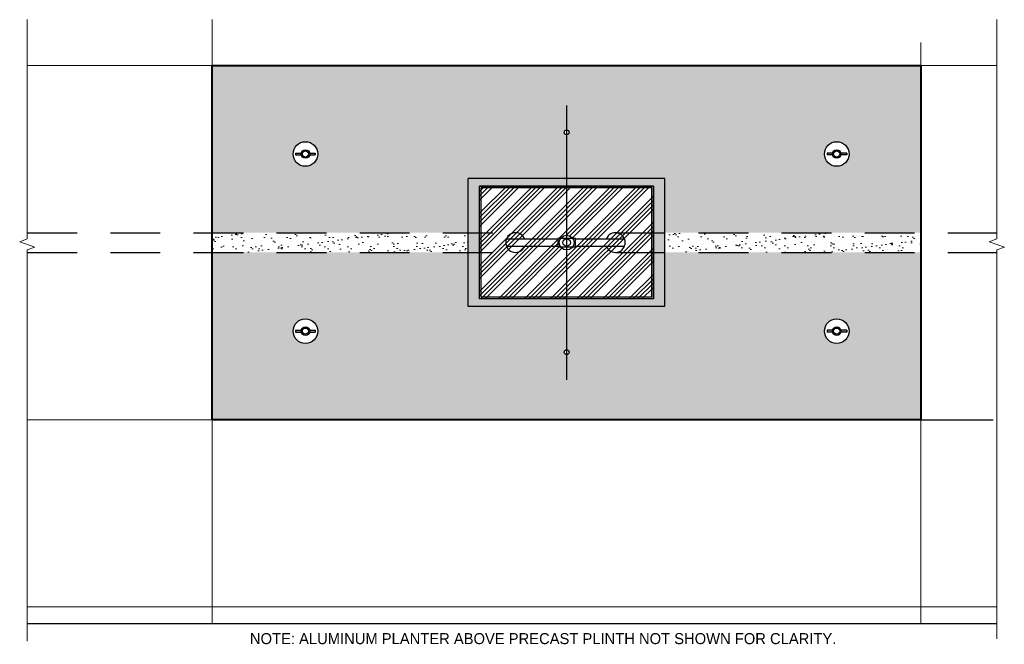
# Model space of a CAD drawing. Extents: x 13 to 236, y 5 to 145.
# Tile 6 of 7: x 15 to 115, y 82 to 145. Entities that reach past the tile are written whole.
import ezdxf

# ---------------------------------------------------------------- set-up
doc = ezdxf.new("R2010")
doc.units = 0
doc.header["$MEASUREMENT"] = 0
doc.linetypes.add('DGN Style 2', pattern=[8.443508, 5.066105, -3.377403])
doc.layers.get('0').update_dxf_attribs({"lineweight": 9})
for name, color, linetype, lineweight in [('PV_P_Joint', 4, 'Continuous', 13), ('SC_Scratch1', 190, 'Continuous', 25), ('SC_Scratch2', 181, 'Continuous', 40), ('VG_P_Cells', 2, 'Continuous', 25), ('VG_P_Text', 7, 'Continuous', 25)]:
    doc.layers.add(name, color=color, linetype=linetype, lineweight=lineweight)
doc.layers.add('SC_Scratch7', color=252, linetype='Continuous', lineweight=13, transparency=0.5)
doc.styles.add('Slanted-Normal LS 0.501', font='font30.shx', dxfattribs={"height": 1.68})
pattern_1 = [(37.5, (277.2656, 312.162), (-0.047245, 1.445118), [0, -1.14, 0, -1.275, 0, -1.21875]), (7.5, (277.2656, 312.162), (1.327333, 2.11661), [0, -0.615, 0, -1.0275, 0, -0.39375]), (327.5, (276.343, 312.162), (2.3356064, 0.0042443), [0, -0.375, 0, -1.35, 0, -1.7625]), (317.5, (276.343, 312.162), (2.254595, 0.658257), [0, -0.1875, 0, -0.885, 0, -1.0125])]

msp = doc.modelspace()

# ---------------------------------------------------------------- hatches: boundary and pattern name
at = {"layer": 'SC_Scratch2', "ltscale": 304.80061}
h = msp.add_hatch(dxfattribs=at)
h.set_pattern_fill('AR-SAND', color=256, style=0, pattern_type=2)
h.set_pattern_definition(pattern_1)
h.paths.add_polyline_path([(106.11, 140.37), (34.11, 140.37), (34.11, 123.37), (60.11, 123.37), (60.11, 128.88), (70.13, 128.88), (70.13, 133.33, -0.414214), (69.88, 133.57, -1), (70.37, 133.57, -0.414214), (70.13, 133.33), (70.13, 128.88), (80.11, 128.88), (80.11, 123.37), (106.11, 123.37)])
h.paths.add_polyline_path([(44.84, 131.37, -1), (42.34, 131.37, -1)], flags=16)
h.paths.add_polyline_path([(44.58, 131.46), (44.58, 131.27), (44.01, 131.27, -0.803588), (43.17, 131.27), (42.58, 131.27), (42.58, 131.46), (43.17, 131.46, -0.803588), (44.01, 131.46)], flags=16)
h.paths.add_polyline_path([(43.9, 131.37, -1), (43.28, 131.37, -1)], flags=16)
h.paths.add_polyline_path([(98.82, 131.37, -1), (96.32, 131.37, -1)], flags=16)
h.paths.add_polyline_path([(96.59, 131.46), (97.15, 131.46, -0.803588), (98, 131.46), (98.58, 131.46), (98.58, 131.28), (98, 131.28, -0.803588), (97.15, 131.28), (96.59, 131.28)], flags=16)
h.paths.add_polyline_path([(97.88, 131.37, -1), (97.26, 131.37, -1)], flags=16)
h = msp.add_hatch(dxfattribs=at)
h.set_pattern_fill('AR-SAND', color=256, style=0, pattern_type=2)
h.set_pattern_definition(pattern_1)
h.paths.add_polyline_path([(106.11, 121.37), (80.11, 121.37), (80.11, 115.86), (70.13, 115.86), (70.13, 111.48, -0.414214), (70.37, 111.23, -1), (69.88, 111.23, -0.414214), (70.13, 111.48), (70.13, 115.86), (60.11, 115.86), (60.11, 121.37), (34.11, 121.37), (34.11, 104.37), (106.11, 104.37)])
h.paths.add_polyline_path([(98.82, 113.37, -1), (96.32, 113.37, -1)], flags=16)
h.paths.add_polyline_path([(96.59, 113.46), (97.15, 113.46, -0.803588), (98, 113.46), (98.59, 113.46), (98.59, 113.28), (98, 113.28, -0.803588), (97.15, 113.28), (96.59, 113.28)], flags=16)
h.paths.add_polyline_path([(97.89, 113.37, -1), (97.26, 113.37, -1)], flags=16)
h.paths.add_polyline_path([(44.84, 113.37, -1), (42.34, 113.37, -1)], flags=16)
h.paths.add_polyline_path([(44.58, 113.46), (44.58, 113.27), (44.01, 113.27, -0.803588), (43.17, 113.27), (42.58, 113.27), (42.58, 113.46), (43.17, 113.46, -0.803588), (44.01, 113.46)], flags=16)
h.paths.add_polyline_path([(43.28, 113.37, -1), (43.9, 113.37, -1)], flags=16)
at = {"layer": 'SC_Scratch7'}
h = msp.add_hatch(dxfattribs=at)
h.set_pattern_fill('DOTS', color=256, style=0, pattern_type=2)
h.set_pattern_definition([(0, (277.26555, 312.16198), (0.078125, 0.15625), [0, -0.15625])])
h.paths.add_polyline_path([(61.28, 116.65), (61.28, 128.1), (78.94, 128.1), (78.94, 116.65), (70.13, 116.65), (70.13, 115.86), (80.11, 115.86), (80.11, 128.88), (60.11, 128.88), (60.11, 115.86), (70.13, 115.86), (70.13, 116.65)])
at = {"layer": 'SC_Scratch7', "ltscale": 304.80061}
h = msp.add_hatch(dxfattribs=at)
h.set_pattern_fill('ANSI34', color=256, style=0, pattern_type=2)
h.set_pattern_definition([(45, (277.2656, 312.162), (-1.325825, 1.325825), []), (45, (277.7075, 312.162), (-1.325825, 1.325825), []), (45, (278.1494, 312.162), (-1.325825, 1.325825), []), (45, (278.5914, 312.162), (-1.325825, 1.325825), [])])
h.paths.add_polyline_path([(61.28, 116.65), (78.94, 116.65), (78.94, 128.1), (61.28, 128.1)])
edge = h.paths.add_edge_path(flags=16)
edge.add_arc((70.13, 122.37), 0.75, 0, 360)
h = msp.add_hatch(dxfattribs=at)
h.set_pattern_fill('AR-SAND', color=256, style=0, pattern_type=2)
h.set_pattern_definition(pattern_1)
h.paths.add_polyline_path([(60.11, 123.37), (34.11, 123.37), (34.11, 121.37), (60.11, 121.37)])
h = msp.add_hatch(dxfattribs=at)
h.set_pattern_fill('AR-SAND', color=256, style=0, pattern_type=2)
h.set_pattern_definition(pattern_1)
h.paths.add_polyline_path([(106.11, 123.37), (80.11, 123.37), (80.11, 121.37), (106.11, 121.37)])
h = msp.add_hatch(dxfattribs=at)
h.set_pattern_fill('AR-SAND', color=256, style=0, pattern_type=2)
h.set_pattern_definition(pattern_1)
h.paths.add_polyline_path([(70.13, 115.86), (60.11, 115.86), (60.11, 121.37), (34.11, 121.37), (34.11, 104.37), (106.11, 104.37), (106.11, 121.37), (80.11, 121.37), (80.11, 115.86), (70.13, 115.86), (70.13, 111.48, -0.414214), (70.37, 111.23, -1), (69.88, 111.23, -0.414214), (70.13, 111.48)])
h.paths.add_polyline_path([(44.84, 113.37, -1), (42.34, 113.37, -1)], flags=16)
h.paths.add_polyline_path([(44.58, 113.46), (44.58, 113.27), (44.01, 113.27, -0.803588), (43.17, 113.27), (42.58, 113.27), (42.58, 113.46), (43.17, 113.46, -0.803588), (44.01, 113.46)], flags=16)
h.paths.add_polyline_path([(43.28, 113.37, -1), (43.9, 113.37, -1)], flags=16)
h.paths.add_polyline_path([(98.82, 113.37, -1), (96.32, 113.37, -1)], flags=16)
h.paths.add_polyline_path([(96.59, 113.46), (97.15, 113.46, -0.803588), (98, 113.46), (98.59, 113.46), (98.59, 113.28), (98, 113.28, -0.803588), (97.15, 113.28), (96.59, 113.28)], flags=16)
h.paths.add_polyline_path([(97.89, 113.37, -1), (97.26, 113.37, -1)], flags=16)

# ---------------------------------------------------------------- linework, layer by layer
at = {"ltscale": 304.80061, "flags": 128}
for points in [[(15.33, 145.02), (15.33, 122.75), (14.56, 122.46), (16.1, 121.9), (15.33, 121.62), (15.33, 81.87)], [(113.82, 145.02), (113.82, 122.75), (113.05, 122.46), (114.6, 121.9), (113.82, 121.62), (113.82, 82.12)]]:
    msp.add_lwpolyline(points, dxfattribs=at)
at = {"layer": 'PV_P_Joint', "linetype": 'Continuous'}
for p, q in [((34.11, 140.37), (34.11, 145.02)), ((106.11, 140.37), (106.11, 142.69)), ((34.11, 140.37), (15.33, 140.37)), ((106.11, 140.37), (113.82, 140.37)), ((34.11, 104.37), (15.33, 104.37)), ((34.11, 83.63), (34.11, 104.37)), ((106.11, 83.63), (106.11, 104.37)), ((113.82, 85.37), (15.33, 85.37))]:
    msp.add_line(p, q, dxfattribs=at)
at = {"layer": 'SC_Scratch1', "ltscale": 304.80061, "flags": 128}
msp.add_lwpolyline([(61.28, 128.1), (78.94, 128.1), (78.94, 116.65), (61.28, 116.65), (61.28, 128.1)], dxfattribs=at)
msp.add_lwpolyline([(61.28, 128.1), (78.94, 128.1), (78.94, 116.65), (61.28, 116.65), (61.28, 128.1)], dxfattribs=at)
at = {"layer": 'SC_Scratch1'}
msp.add_circle((70.13, 122.37), 0.75, dxfattribs=at)
at = {"layer": 'VG_P_Cells'}
for p, q in [((70.13, 136.31), (70.13, 108.42)), ((60.11, 115.86), (60.11, 128.88)), ((80.11, 128.88), (60.11, 128.88)), ((61.28, 116.65), (61.28, 128.1)), ((78.94, 128.1), (61.28, 128.1)), ((78.94, 116.65), (78.94, 128.1)), ((80.11, 115.86), (80.11, 128.88)), ((61.46, 116.82), (61.46, 127.92)), ((78.77, 127.92), (61.46, 127.92)), ((78.77, 116.82), (78.77, 127.92)), ((78.94, 116.65), (61.28, 116.65)), ((78.77, 116.82), (61.46, 116.82)), ((80.11, 115.86), (60.11, 115.86)), ((113.82, 83.63), (15.33, 83.63))]:
    msp.add_line(p, q, dxfattribs=at)
at = {"layer": 'VG_P_Cells', "linetype": 'Continuous'}
for p, q in [((42.58, 131.46), (42.58, 131.27)), ((44.58, 131.46), (44.58, 131.27)), ((96.59, 131.46), (96.59, 131.28)), ((98.58, 131.46), (98.58, 131.28)), ((64.01, 122.74), (69.22, 122.74)), ((71.04, 122.74), (76.01, 122.74)), ((64.01, 121.99), (69.22, 121.99)), ((71.04, 121.99), (76.01, 121.99)), ((42.58, 113.46), (42.58, 113.27)), ((44.58, 113.46), (44.58, 113.27)), ((96.59, 113.46), (96.59, 113.28)), ((98.59, 113.46), (98.59, 113.28)), ((106.11, 104.37), (113.45, 104.37))]:
    msp.add_line(p, q, dxfattribs=at)
at = {"layer": 'VG_P_Cells', "linetype": 'DGN Style 2'}
for p, q in [((15.33, 123.37), (64.89, 123.37)), ((75.08, 123.37), (113.82, 123.37)), ((15.33, 121.37), (64.87, 121.37)), ((75.08, 121.37), (113.82, 121.37))]:
    msp.add_line(p, q, dxfattribs=at)
at = {"layer": 'VG_P_Cells', "lineweight": 40, "ltscale": 304.80061, "flags": 128}
msp.add_lwpolyline([(34.11, 104.37), (34.11, 140.37), (106.11, 140.37), (106.11, 104.37), (34.11, 104.37)], dxfattribs=at)
at = {"layer": 'VG_P_Cells', "linetype": 'Continuous', "ltscale": 304.80061, "flags": 128}
for points in [[(42.58, 131.46), (43.17, 131.46)], [(42.58, 131.27), (43.17, 131.27)], [(44.01, 131.46), (44.58, 131.46)], [(44.01, 131.27), (44.58, 131.27)], [(97.15, 131.46), (96.59, 131.46)], [(97.15, 131.28), (96.59, 131.28)], [(98.58, 131.46), (98, 131.46)], [(98.58, 131.28), (98, 131.28)], [(69.22, 122.79), (69.22, 121.94), (71.04, 121.94), (71.04, 122.79), (71.04, 122.79), (71.04, 122.79), (71.04, 122.79), (71.04, 122.79), (69.22, 122.79), (69.22, 122.79)], [(42.58, 113.46), (43.17, 113.46)], [(42.58, 113.27), (43.17, 113.27)], [(44.01, 113.46), (44.58, 113.46)], [(44.01, 113.27), (44.58, 113.27)], [(97.15, 113.46), (96.59, 113.46)], [(97.15, 113.28), (96.59, 113.28)], [(98.59, 113.46), (98, 113.46)], [(98.59, 113.28), (98, 113.28)]]:
    msp.add_lwpolyline(points, dxfattribs=at)
at = {"layer": 'VG_P_Cells'}
for centre, radius in [((70.13, 133.57), 0.246), ((70.13, 122.37), 0.75), ((70.13, 111.23), 0.246)]:
    msp.add_circle(centre, radius, dxfattribs=at)
at = {"layer": 'VG_P_Cells', "linetype": 'Continuous'}
for centre, radius in [((43.59, 131.37), 1.25), ((97.57, 131.37), 1.25), ((43.59, 131.37), 0.433), ((43.59, 131.37), 0.312), ((97.57, 131.37), 0.433), ((97.57, 131.37), 0.312), ((70.13, 122.37), 0.375), ((43.59, 113.37), 1.25), ((97.57, 113.37), 1.25), ((43.59, 113.37), 0.433), ((43.59, 113.37), 0.312), ((97.57, 113.37), 0.433), ((97.57, 113.37), 0.312)]:
    msp.add_circle(centre, radius, dxfattribs=at)
for centre, start, end in [((64.94, 122.37), 22.0621, 338.0588), ((75.08, 122.37), 201.9412, 157.9379)]:
    msp.add_arc(centre, 1, start, end, dxfattribs=at)

# ---------------------------------------------------------------- texts
at = {"layer": 'VG_P_Text', "insert": (37.95, 82.69), "char_height": 1.12, "attachment_point": 1, "line_spacing_factor": 0.72, "style": 'Slanted-Normal LS 0.501'}
msp.add_mtext('\\Ffont31;\\T1.000;NOTE: ALUMINUM PLANTER ABOVE PRECAST PLINTH NOT SHOWN FOR CLARITY.', dxfattribs=at)

doc.saveas('drawing.dxf')
